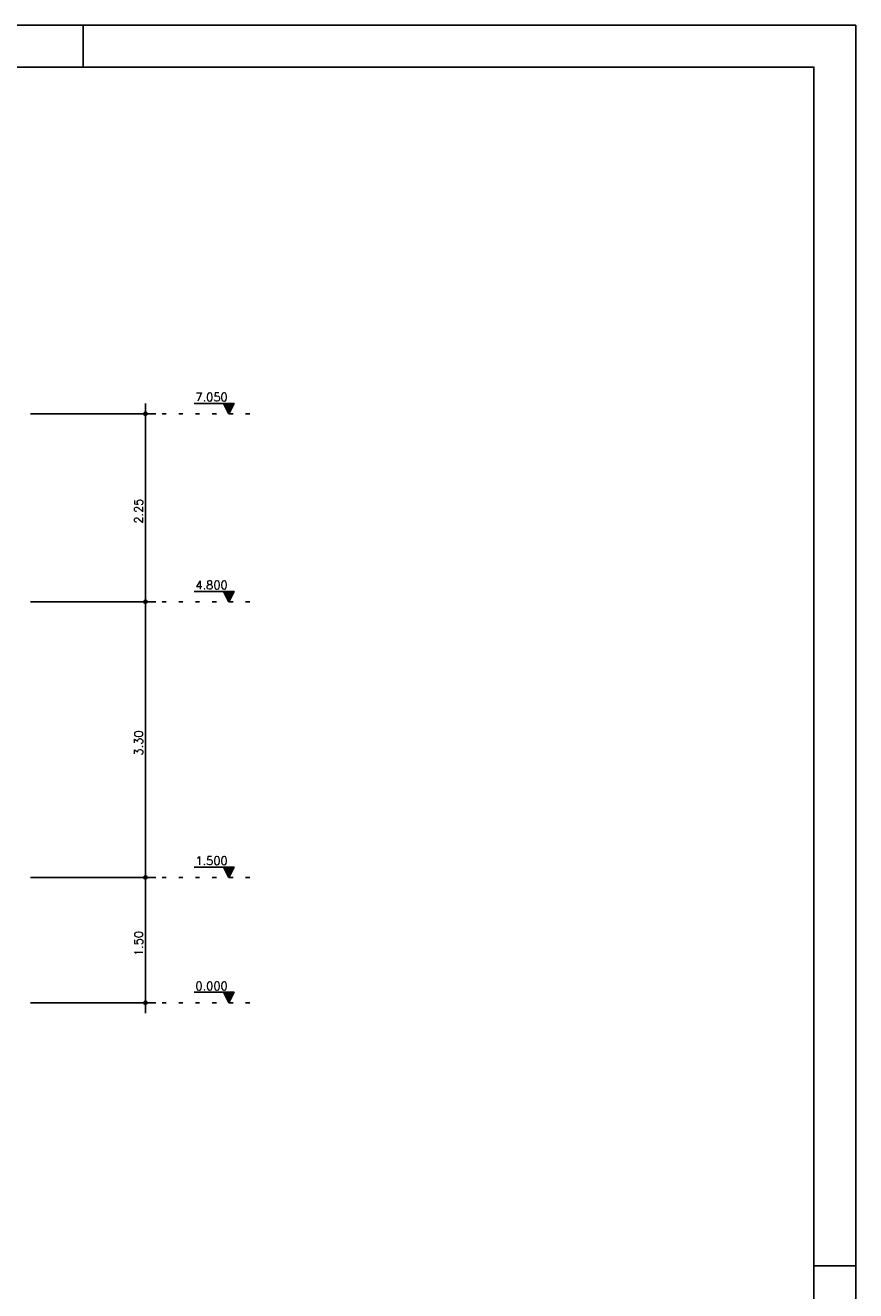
# Model space of a CAD drawing. Extents: x 0 to 84.1, y 0 to 59.4.
# Tile 7 of 7: x 64.2 to 84.1, y 29.1 to 59.4. Entities that reach past the tile are written whole.
import ezdxf

# ---------------------------------------------------------------- set-up
doc = ezdxf.new("R2010")
doc.units = 0
doc.header["$MEASUREMENT"] = 0
doc.linetypes.add('ESTILO_TQS_0002', pattern=[0.4, 0.1, -0.3])
doc.layers.add('1', color=1, linetype='CONTINUOUS')
doc.layers.add('2', color=2, linetype='CONTINUOUS')
doc.styles.get("Standard").update_dxf_attribs({"font": 'ROMANS.SHX'})

msp = doc.modelspace()

# ---------------------------------------------------------------- linework, layer by layer
at = {"layer": '1', "linetype": 'Continuous'}
for p, q in [((67.089, 45.349), (67.089, 50.349)), ((69.214, 50.349), (68.254, 50.349)), ((69.089, 50.099), (68.964, 50.349)), ((68.975, 50.327), (69.203, 50.327)), ((68.986, 50.304), (69.191, 50.304)), ((69.089, 50.099), (69.214, 50.349)), ((64.339, 50.099), (67.339, 50.099)), ((68.997, 50.282), (69.18, 50.282)), ((69.008, 50.26), (69.169, 50.26)), ((69.02, 50.237), (69.158, 50.237)), ((69.031, 50.215), (69.147, 50.215)), ((69.042, 50.193), (69.136, 50.193)), ((69.053, 50.17), (69.125, 50.17)), ((69.064, 50.148), (69.113, 50.148)), ((69.075, 50.126), (69.102, 50.126)), ((67.089, 38.749), (67.089, 45.849)), ((69.214, 45.849), (68.254, 45.849)), ((69.089, 45.599), (68.964, 45.849)), ((68.975, 45.827), (69.203, 45.827)), ((68.986, 45.804), (69.191, 45.804)), ((68.997, 45.782), (69.18, 45.782)), ((69.008, 45.76), (69.169, 45.76)), ((69.089, 45.599), (69.214, 45.849)), ((64.339, 45.599), (67.339, 45.599)), ((64.339, 45.599), (67.339, 45.599)), ((69.02, 45.737), (69.158, 45.737)), ((69.031, 45.715), (69.147, 45.715)), ((69.042, 45.693), (69.136, 45.693)), ((69.053, 45.67), (69.125, 45.67)), ((69.064, 45.648), (69.113, 45.648)), ((69.075, 45.626), (69.102, 45.626)), ((67.089, 35.749), (67.089, 39.249)), ((69.214, 39.249), (68.254, 39.249)), ((69.089, 38.999), (68.964, 39.249)), ((68.975, 39.227), (69.203, 39.227)), ((68.986, 39.204), (69.191, 39.204)), ((68.997, 39.182), (69.18, 39.182)), ((69.008, 39.16), (69.169, 39.16)), ((69.02, 39.137), (69.158, 39.137)), ((69.031, 39.115), (69.147, 39.115)), ((69.042, 39.093), (69.136, 39.093)), ((69.089, 38.999), (69.214, 39.249)), ((64.339, 38.999), (67.339, 38.999)), ((64.339, 38.999), (67.339, 38.999)), ((69.053, 39.07), (69.125, 39.07)), ((69.064, 39.048), (69.113, 39.048)), ((69.075, 39.026), (69.102, 39.026)), ((69.214, 36.249), (68.254, 36.249)), ((69.089, 35.999), (68.964, 36.249)), ((68.975, 36.227), (69.203, 36.227)), ((68.986, 36.204), (69.191, 36.204)), ((68.997, 36.182), (69.18, 36.182)), ((69.008, 36.16), (69.169, 36.16)), ((69.02, 36.137), (69.158, 36.137)), ((69.031, 36.115), (69.147, 36.115)), ((69.042, 36.093), (69.136, 36.093)), ((69.053, 36.07), (69.125, 36.07)), ((69.089, 35.999), (69.214, 36.249)), ((64.339, 35.999), (67.339, 35.999)), ((69.064, 36.048), (69.113, 36.048)), ((69.075, 36.026), (69.102, 36.026))]:
    msp.add_line(p, q, dxfattribs=at)
at = {"layer": '1', "linetype": 'ESTILO_TQS_0002'}
for p, q in [((67.089, 50.099), (69.689, 50.099)), ((67.089, 45.599), (69.689, 45.599)), ((67.089, 38.999), (69.689, 38.999)), ((67.089, 35.999), (69.689, 35.999))]:
    msp.add_line(p, q, dxfattribs=at)
at = {"layer": '1', "linetype": 'Continuous'}
for points in [[(68.964, 50.349), (69.089, 50.099), (69.214, 50.349), (68.964, 50.349)], [(68.964, 45.849), (69.089, 45.599), (69.214, 45.849), (68.964, 45.849)], [(68.964, 39.249), (69.089, 38.999), (69.214, 39.249), (68.964, 39.249)], [(68.964, 36.249), (69.089, 35.999), (69.214, 36.249), (68.964, 36.249)]]:
    msp.add_lwpolyline(points, dxfattribs=at)
for centre, radius in [((67.089, 50.099), 0.04), ((67.089, 50.099), 0.02), ((67.089, 45.599), 0.04), ((67.089, 45.599), 0.04), ((67.089, 45.599), 0.02), ((67.089, 45.599), 0.02), ((67.089, 38.999), 0.04), ((67.089, 38.999), 0.04), ((67.089, 38.999), 0.02), ((67.089, 38.999), 0.02), ((67.089, 35.999), 0.04), ((67.089, 35.999), 0.02)]:
    msp.add_circle(centre, radius, dxfattribs=at)
at = {"layer": '2', "linetype": 'Continuous'}
for p, q in [((84.1, 59.4), (0, 59.4)), ((65.6, 58.4), (65.6, 59.4)), ((84.1, 0), (84.1, 59.4)), ((84.1, 29.7), (83.1, 29.7))]:
    msp.add_line(p, q, dxfattribs=at)
msp.add_lwpolyline([(83.1, 1), (2.5, 1), (2.5, 58.4), (83.1, 58.4), (83.1, 1)], dxfattribs=at)

# ---------------------------------------------------------------- texts
at = {"layer": '1', "linetype": 'Continuous'}
for s, p in [('7.050', (68.289, 50.399)), ('4.800', (68.289, 45.899)), ('1.500', (68.289, 39.299)), ('0.000', (68.289, 36.299))]:
    msp.add_text(s, height=0.2, dxfattribs=at).set_placement(p)
for s, p in [('2.25', (67.029, 47.469)), ('3.30', (67.029, 41.919)), ('1.50', (67.029, 37.119))]:
    msp.add_text(s, height=0.2, rotation=90, dxfattribs=at).set_placement(p)

doc.saveas('drawing.dxf')
